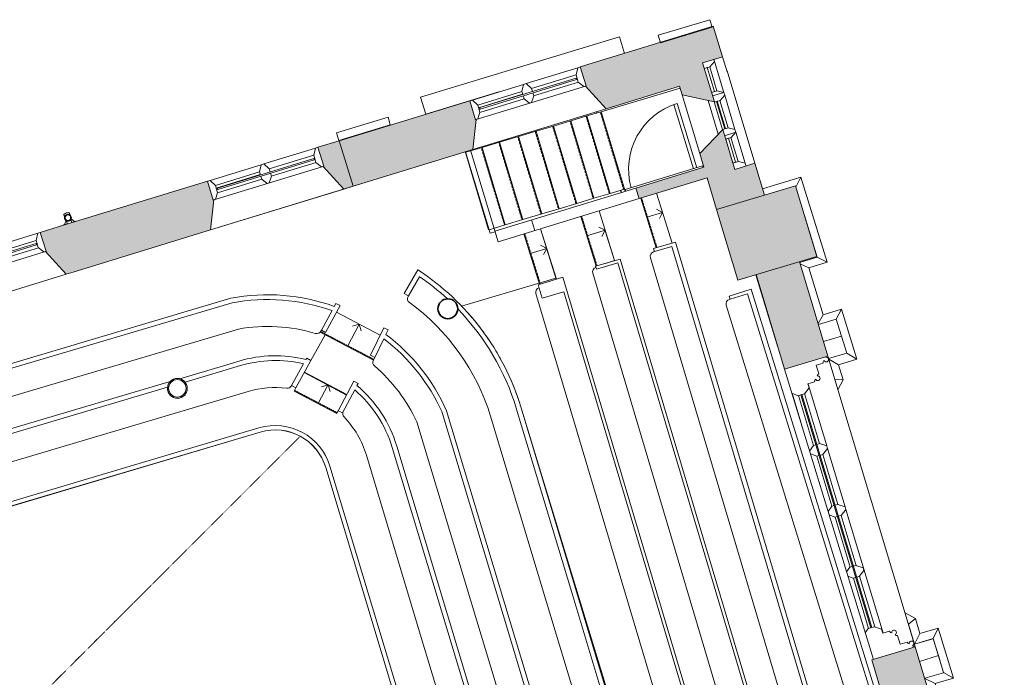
# Model space of a CAD drawing. Header units: millimetres. Extents: x -15132 to 85538, y -10653 to 24175.
# Tile 10 of 12: x 6869 to 19284, y 8893 to 17191. Entities that reach past the tile are written whole.
import ezdxf

# ---------------------------------------------------------------- set-up
doc = ezdxf.new("R2010")
doc.units = ezdxf.units.MM
doc.linetypes.add('Dash2', pattern=[3, 1.5, -1.5])
doc.linetypes.add('Overhead', pattern=[4, 2.5, -1.5])
for name, color, linetype, lineweight in [('A-CLNG', 13, 'Continuous', 9), ('A-COLS', 52, 'Continuous', 9), ('A-DETL', 90, 'Continuous', 9), ('A-DOOR', 31, 'Continuous', 9), ('A-FLOR', 192, 'Continuous', 9), ('A-GENM', 13, 'Continuous', 9), ('A-GLAZ', 151, 'Continuous', 9), ('A-WALL', 113, 'Continuous', 9), ('A-WALL-FNSH', 113, 'Continuous', 18), ('A-WALL-PATT', 111, 'Continuous', 18), ('I-FURN', 30, 'Continuous', 9), ('I-WALL', 2, 'Continuous', 9), ('S-STRS', 31, 'Continuous', 9), ('S-STRS-ANNO', 31, 'Continuous', 9)]:
    doc.layers.add(name, color=color, linetype=linetype, lineweight=lineweight)

# ---------------------------------------------------------------- blocks, each defined once
blk = doc.blocks.new('DKA_Window_Double Arched_Chamfered Reveal - DKA_Window_Double Arched_Chamfered Reveal-V1-01_First_Intermediate Door options')
at = {"layer": 'A-GLAZ', "lineweight": 18}
for p, q in [((-690, 475), (-724, 475)), ((-644, 395), (-690, 475)), ((-644, 299), (-644, 395)), ((-17, 475), (-63, 394)), ((-17, 475), (-63, 394)), ((-63, 394), (-63, 356)), ((-63, 394), (-63, 356)), ((18, 475), (-17, 475)), ((18, 475), (-17, 475)), ((65, 394), (18, 475)), ((65, 394), (18, 475)), ((65, 356), (65, 394)), ((65, 356), (65, 394)), ((699, 475), (653, 395)), ((653, 395), (653, 299)), ((733, 475), (699, 475)), ((733, 227), (733, 475)), ((-694, 227), (-644, 299)), ((-63, 360), (-644, 360)), ((-644, 360), (-644, 340)), ((-644, 340), (-630, 340)), ((-63, 356), (-63, 360)), ((-63, 338), (-63, 298)), ((-63, 338), (-63, 298)), ((-63, 298), (-13, 226)), ((-63, 298), (-13, 226)), ((15, 226), (65, 298)), ((15, 226), (65, 298)), ((65, 298), (65, 338)), ((65, 298), (65, 338)), ((653, 356), (643, 356)), ((643, 338), (653, 338)), ((653, 338), (653, 356)), ((653, 299), (703, 227)), ((-724, 227), (-694, 227)), ((-13, 226), (15, 226)), ((-13, 226), (15, 226)), ((703, 227), (733, 227))]:
    blk.add_line(p, q, dxfattribs=at)
at = {"layer": 'A-GLAZ'}
for p, q in [((-690, 475), (-17, 475)), ((-63, 394), (-644, 394)), ((18, 475), (699, 475)), ((653, 394), (65, 394)), ((-63, 298), (-645, 298)), ((643, 356), (-630, 356)), ((-630, 356), (-630, 338)), ((-630, 338), (643, 338)), ((654, 298), (64, 298)), ((643, 338), (643, 356)), ((725, 225), (-716, 225)), ((733, 227), (733, 225))]:
    blk.add_line(p, q, dxfattribs=at)
blk = doc.blocks.new('DKA_Window_triple Arched_Chamfered Reveal - DKA_Window_triple Arched_Chamfered Reveal-2069072-01_First_Intermediate Door options')
at = {"layer": 'A-GLAZ', "lineweight": 18}
for p, q in [((-580, 358), (-610, 358)), ((-534, 284), (-580, 358)), ((-534, 210), (-534, 284)), ((-173, 358), (-218, 284)), ((-218, 284), (-218, 210)), ((-136, 358), (-173, 358)), ((-136, 358), (-173, 358)), ((-173, 358), (-173, 210)), ((-90, 284), (-136, 358)), ((-90, 284), (-136, 358)), ((-90, 210), (-90, 284)), ((-90, 210), (-90, 284)), ((315, 358), (269, 284)), ((315, 358), (269, 284)), ((269, 284), (269, 210)), ((269, 284), (269, 210)), ((352, 358), (315, 358)), ((352, 358), (315, 358)), ((397, 284), (352, 358)), ((352, 210), (352, 358)), ((397, 210), (397, 284)), ((758, 358), (713, 284)), ((713, 284), (713, 210)), ((795, 358), (758, 358)), ((-218, 247), (-534, 247)), ((-534, 247), (-534, 210)), ((-218, 210), (-218, 247)), ((-92, 210), (-90, 210)), ((-92, 210), (-90, 210)), ((269, 247), (-90, 247)), ((-90, 247), (-90, 237)), ((-90, 237), (269, 237)), ((269, 237), (269, 247)), ((714, 247), (397, 247)), ((397, 247), (397, 211)), ((397, 211), (714, 211)), ((714, 211), (714, 247))]:
    blk.add_line(p, q, dxfattribs=at)
at = {"layer": 'A-GLAZ'}
for p, q in [((-580, 358), (-173, 358)), ((-218, 281), (-534, 281)), ((-136, 358), (315, 358)), ((269, 281), (-90, 281)), ((352, 358), (758, 358)), ((713, 281), (397, 281)), ((311, 138), (-133, 138)), ((271, 207), (-94, 207))]:
    blk.add_line(p, q, dxfattribs=at)
blk = doc.blocks.new('DKA_Window_large quad_Chamfered Reveal - DKA_Window_large quad_Chamfered Reveal-2072507-01_First_Intermediate Door options')
at = {"layer": 'A-GLAZ', "lineweight": 18}
for p, q in [((-1836, 288), (-1836, 380)), ((1841, 380), (1841, 288)), ((1929, 460), (1921, 460)), ((-1722, 288), (-1836, 288)), ((1841, 288), (1726, 288)), ((-1641, 117), (-1641, 208)), ((1646, 208), (1646, 117)), ((-1589, 118), (-1641, 117)), ((-1533, 40), (-1589, 118)), ((-1533, 5), (-1533, 40)), ((-1533, 5), (-1533, 5)), ((-1533, 5), (-1533, -5)), ((-821, 122), (-876, 44)), ((-821, 122), (-876, 44)), ((-876, 44), (-876, 5)), ((-876, 44), (-876, 5)), ((-788, 122), (-821, 122)), ((-788, 122), (-821, 122)), ((-732, 44), (-788, 122)), ((-732, 44), (-788, 122)), ((-732, 5), (-732, 44)), ((-732, 5), (-732, 44)), ((-18, 122), (-74, 44)), ((-18, 122), (-74, 44)), ((-74, 44), (-74, 5)), ((-74, 44), (-74, 5)), ((15, 122), (-18, 122)), ((15, 122), (-18, 122)), ((70, 44), (15, 122)), ((70, 44), (15, 122)), ((70, 5), (70, 44)), ((70, 5), (70, 44)), ((729, 40), (728, 5)), ((729, 40), (728, 5)), ((785, 118), (729, 40)), ((785, 118), (729, 40)), ((817, 117), (785, 118)), ((817, 117), (785, 118)), ((872, 39), (817, 117)), ((872, 39), (817, 117)), ((872, 5), (872, 39)), ((872, 5), (872, 39)), ((1593, 118), (1537, 40)), ((1537, 40), (1537, 5)), ((1537, -5), (1537, 5)), ((1646, 117), (1593, 118)), ((-1586, -108), (-1532, -40)), ((-1533, -5), (-1533, -5)), ((-1532, -40), (-1533, -5)), ((-876, -5), (-876, -36)), ((-876, -5), (-876, -36)), ((-876, -36), (-821, -104)), ((-876, -36), (-821, -104)), ((-786, -104), (-732, -36)), ((-786, -104), (-732, -36)), ((-732, -36), (-732, -5)), ((-732, -36), (-732, -5)), ((-74, -5), (-74, -36)), ((-74, -5), (-74, -36)), ((-74, -36), (-23, -100)), ((-74, -36), (-23, -100)), ((19, -100), (70, -36)), ((19, -100), (70, -36)), ((70, -36), (70, -5)), ((70, -36), (70, -5)), ((728, -5), (728, -40)), ((728, -5), (728, -40)), ((728, -40), (772, -96)), ((728, -40), (772, -96)), ((827, -96), (872, -41)), ((827, -96), (872, -41)), ((872, -41), (872, -5)), ((872, -41), (872, -5)), ((1537, -5), (1537, -40)), ((1537, -40), (1578, -92))]:
    blk.add_line(p, q, dxfattribs=at)
at = {"layer": 'A-GLAZ'}
for p, q in [((-1636, 117), (-1636, 122)), ((-1636, 122), (-821, 122)), ((-876, 44), (-1536, 44)), ((-1533, 5), (-1533, -5)), ((1537, 5), (-1533, 5)), ((-1533, 5), (-1533, -5)), ((-788, 122), (-18, 122)), ((-74, 44), (-732, 44)), ((15, 122), (1646, 122)), ((732, 44), (70, 44)), ((1540, 44), (869, 44)), ((1537, -5), (1537, 5)), ((1537, -5), (1537, 5)), ((-1201, -106), (-1585, -106)), ((-1533, -5), (1537, -5)), ((-876, -36), (-1532, -36)), ((-74, -36), (-732, -36)), ((728, -36), (70, -36)), ((1537, -36), (872, -36))]:
    blk.add_line(p, q, dxfattribs=at)
at = {"layer": 'A-GLAZ', "lineweight": 18}
for centre, radius, start, end in [((-1888, 460), 28.4, 241.297, 250.7363), ((-1868, 429), 30, 277.8161, 172.4952), ((-1837, 409), 28.4, 199.5751, 271.0977), ((1841, 409), 28.4, 268.9023, 340.4249), ((1872, 429), 30, 7.5048, 262.1839), ((1893, 460), 28.4, 289.2637, 0.7863), ((-1693, 288), 28.4, 179.2137, 250.7363), ((-1673, 257), 30, 277.8161, 172.4952), ((1677, 257), 30, 7.5048, 262.1839), ((1698, 288), 28.4, 289.2637, 0.7863), ((-1642, 237), 28.4, 199.5751, 271.0977), ((1646, 237), 28.4, 268.9023, 340.4249)]:
    blk.add_arc(centre, radius, start, end, dxfattribs=at)
blk = doc.blocks.new('Generic Models 1 - Generic Models 1-2082829-01_First_Intermediate Door options')
at = {"layer": 'A-GENM'}
for p, q in [((11460, 13303), (11292, 12956)), ((11514, 13276), (11460, 13303)), ((11346, 12930), (11460, 13165)), ((11487, 13220), (11514, 13276)), ((10488, 12920), (10478, 12902)), ((10540, 12891), (10488, 12920)), ((11292, 12956), (11346, 12930)), ((11346, 12930), (11328, 12894)), ((8886, 12661), (9636, 12883)), ((8954, 12618), (9653, 12826)), ((10448, 12848), (10298, 12575)), ((10350, 12546), (10540, 12891)), ((8766, 12625), (4122, 11246)), ((5461, 11581), (8733, 12553)), ((10296, 12571), (10298, 12575)), ((10298, 12575), (10350, 12546)), ((11083, 12629), (10886, 12257)), ((11136, 12600), (11083, 12629)), ((11122, 12574), (11136, 12600)), ((7233, 11752), (9750, 12500)), ((10939, 12229), (11093, 12519)), ((10886, 12257), (10939, 12229)), ((12195, 12236), (12965, 9681)), ((13720, 7382), (12252, 12257)), ((11877, 12116), (12633, 9604)), ((9886, 12040), (13, 9107)), ((28, 9054), (9902, 11987)), ((13020, 7171), (11623, 11811)), ((4293, 10879), (7233, 11752)), ((11240, 11696), (11933, 9394)), ((11566, 11794), (12963, 7154)), ((12178, 6918), (10781, 11557)), ((10728, 11541), (12125, 6902)), ((12633, 9604), (13337, 7266)), ((12965, 9681), (13663, 7364)), ((11933, 9394), (12637, 7056))]:
    blk.add_line(p, q, dxfattribs=at)
for centre, radius, start, end in [((9996, 11250), 2410, 24.1619, 52.6119), ((9996, 11250), 2470, 24.0713, 52.8956), ((10091, 11350), 1600, 76.0081, 106.5443), ((10091, 11350), 1540, 76.6015, 106.5443), ((11382, 12867), 60, 154.1374, 229.4096), ((9996, 11250), 2070, 24.7478, 49.4096), ((8857, 12539), 125, 173.8496, 180), ((8857, 12539), 125, 163.0146, 173.8496), ((8857, 12539), 125, 145.8012, 161.7692), ((8857, 12539), 125, 136.5677, 141.6293), ((8857, 12539), 125, 73.6566, 76.521), ((8857, 12539), 125, 56.2909, 69.5684), ((8857, 12539), 125, 39.2391, 53.0959), ((8857, 12539), 125, 37.2821, 39.2391), ((8857, 12539), 125, 20.7042, 33.2159), ((8857, 12539), 125, 0, 16.1263), ((10091, 11350), 1200, 83.0678, 106.5443), ((10243, 12600), 60, 263.0678, 331.143), ((10091, 11350), 1600, 16.7566, 49.9035), ((8857, 12539), 125, 180, 196.682), ((8857, 12539), 125, 201.9872, 213.4498), ((8857, 12539), 125, 219.5802, 230.4198), ((8857, 12539), 125, 236.5502, 248.0128), ((8857, 12539), 125, 253.318, 286.682), ((8857, 12539), 125, 291.9872, 303.4498), ((8857, 12539), 125, 309.5802, 320.4198), ((8857, 12539), 125, 326.5502, 338.0128), ((8857, 12539), 125, 343.318, 0), ((10091, 11350), 1540, 16.7566, 49.4226), ((11002, 12220), 60, 152.0511, 223.7004), ((10091, 11350), 1200, 16.7566, 43.7004), ((10091, 11350), 720, 16.7566, 106.5443), ((10091, 11350), 665, 16.7566, 106.5443)]:
    blk.add_arc(centre, radius, start, end, dxfattribs=at)
blk = doc.blocks.new('Generic Models 3 - Generic Models 3-2152852-01_First_Intermediate Door options')
at = {"layer": 'A-GENM', "lineweight": 18}
for p, q in [((15571, 17191), (14919, 16994)), ((15600, 17096), (15571, 17191)), ((14948, 16898), (15600, 17096)), ((14919, 16994), (14948, 16898)), ((11513, 15960), (10862, 15763)), ((11542, 15864), (11513, 15960)), ((10891, 15667), (11542, 15864)), ((10862, 15763), (10891, 15667)), ((19255, 5009), (18604, 4810)), ((19284, 4914), (19255, 5009)), ((18633, 4715), (19284, 4914)), ((18604, 4810), (18633, 4715)), ((15200, 3770), (14549, 3572)), ((15229, 3675), (15200, 3770)), ((14579, 3476), (15229, 3675)), ((14549, 3572), (14579, 3476))]:
    blk.add_line(p, q, dxfattribs=at)
at = {"layer": 'A-GENM'}
for p, q in [((14431, 16975), (11924, 16214)), ((14495, 16765), (14431, 16975)), ((11989, 16000), (12910, 16279)), ((11924, 16214), (11989, 16000)), ((16235, 15057), (16717, 15205)), ((16717, 15205), (16656, 15078)), ((16717, 15205), (17049, 14130)), ((16923, 14196), (16763, 14721)), ((16705, 14129), (16923, 14196)), ((16923, 14196), (17049, 14130)), ((16710, 14111), (16819, 14061)), ((17049, 14130), (16819, 14061)), ((16819, 14061), (17000, 13467)), ((17000, 13467), (17231, 13539)), ((17166, 13413), (17231, 13539)), ((17231, 13539), (17423, 12907)), ((16936, 13359), (17000, 13467)), ((17165, 13413), (16941, 13344)), ((17166, 13413), (17165, 13413)), ((17165, 13413), (17231, 13199)), ((17297, 12984), (17166, 13413)), ((17231, 13199), (17005, 13129)), ((17231, 13199), (17297, 12985)), ((17297, 12985), (17069, 12915)), ((17069, 12915), (17297, 12984)), ((17297, 12984), (17423, 12907)), ((17072, 12907), (17193, 12837)), ((17423, 12907), (17193, 12837)), ((17193, 12837), (17252, 12646)), ((17147, 12656), (17252, 12646)), ((17252, 12646), (17187, 12522)), ((18032, 9707), (18163, 9636)), ((18163, 9636), (18075, 9565)), ((18153, 9309), (18075, 9565)), ((18163, 9636), (18220, 9445)), ((18220, 9445), (18153, 9309)), ((18220, 9445), (18450, 9514)), ((18450, 9514), (18388, 9381)), ((18450, 9514), (18642, 8883)), ((18152, 9309), (18389, 9380)), ((18388, 9381), (18153, 9309)), ((18519, 8952), (18388, 9381)), ((18389, 9380), (18453, 9166)), ((18216, 9094), (18453, 9166)), ((18453, 9166), (18517, 8951)), ((18281, 8880), (18517, 8951)), ((18517, 8951), (18519, 8952)), ((18642, 8883), (18519, 8952)), ((18411, 8814), (18282, 8876)), ((18642, 8883), (18411, 8814)), ((18411, 8814), (18591, 8221)), ((18591, 8221), (18516, 8096)), ((18591, 8221), (18821, 8290)), ((18821, 8290), (18753, 8166)), ((18821, 8290), (19144, 7213)), ((19021, 7286), (18753, 8166)), ((19144, 7213), (18641, 7062)), ((19018, 7285), (19021, 7286)), ((19021, 7286), (19144, 7213)), ((18641, 7062), (18613, 7158)), ((18218, 4458), (18152, 4672)), ((15712, 3693), (18218, 4458)), ((15646, 3907), (15712, 3693))]:
    blk.add_line(p, q, dxfattribs=at)
blk = doc.blocks.new('Furniture 6 - Furniture 6-2340214-01_First_Intermediate Door options')
at = {"layer": 'I-FURN'}
for p, q in [((15138, 14385), (14860, 14302)), ((14860, 14302), (14872, 14264)), ((14872, 14264), (15092, 14330)), ((15092, 14330), (17273, 7005)), ((17341, 6984), (15138, 14385)), ((14440, 14171), (14130, 14079)), ((16643, 6770), (14440, 14171)), ((14822, 14187), (16968, 6977)), ((14872, 14264), (14862, 14261)), ((11890, 14033), (11718, 13735)), ((14130, 14079), (14141, 14041)), ((14141, 14041), (14413, 14122)), ((14413, 14122), (16594, 6797)), ((11771, 13705), (11910, 13948)), ((13716, 13940), (13406, 13847)), ((15920, 6539), (13716, 13940)), ((14095, 13992), (16249, 6757)), ((13406, 13847), (13456, 13678)), ((16093, 13789), (15816, 13704)), ((17847, 8109), (16093, 13789)), ((11718, 13735), (11771, 13705)), ((11771, 13705), (11767, 13699)), ((13379, 13735), (15525, 6526)), ((13456, 13678), (13728, 13759)), ((13728, 13759), (15870, 6566)), ((15816, 13704), (15827, 13666)), ((15827, 13666), (15818, 13663)), ((15827, 13666), (16047, 13733)), ((16047, 13733), (17778, 8129)), ((15778, 13588), (17473, 8098)), ((14591, 7644), (13188, 12305)), ((12805, 12189), (13511, 9843)), ((13130, 12287), (13843, 9921)), ((13511, 9843), (14208, 7528)), ((13843, 9921), (14534, 7626)), ((17778, 8129), (17558, 8061)), ((17570, 8023), (17847, 8109)), ((17548, 8058), (17558, 8061)), ((17558, 8061), (17570, 8023)), ((17273, 7005), (17052, 6940)), ((17063, 6901), (17341, 6984)), ((17042, 6937), (17052, 6940)), ((17052, 6940), (17063, 6901)), ((16594, 6797), (16320, 6716)), ((16320, 6716), (16332, 6678)), ((16332, 6678), (16643, 6770)), ((15870, 6566), (15597, 6485)), ((15597, 6485), (15608, 6446)), ((15608, 6446), (15920, 6539)), ((14226, 5647), (14200, 5593)), ((14200, 5593), (14493, 5456)), ((14203, 5658), (14226, 5647)), ((14461, 5537), (14226, 5647))]:
    blk.add_line(p, q, dxfattribs=at)
for centre, radius, start, end in [((14879, 14204), 60, 106.5786, 196.5786), ((10152, 11377), 3175, 17.0028, 56.8061), ((14153, 14009), 60, 108.5105, 196.5786), ((10152, 11377), 3115, 47.3716, 55.6358), ((13436, 13752), 60, 108.5105, 196.5786), ((11819, 13669), 60, 150.1218, 233.9733), ((15836, 13605), 60, 107.1607, 197.1607), ((10152, 11377), 2775, 17.02, 53.9733), ((10152, 11377), 3115, 17.0052, 43.9918), ((17531, 8116), 60, 197.1607, 287.1607), ((11553, 6684), 3186, 337.3369, 17.5389), ((11553, 6684), 3126, 351.115, 17.5464), ((11553, 6684), 2786, 340.0393, 17.6395), ((17025, 6994), 60, 196.5786, 286.5786), ((16306, 6774), 60, 196.5786, 286.5786), ((15582, 6543), 60, 196.5786, 286.5786), ((11553, 6684), 3126, 338.4831, 347.3792), ((14228, 5712), 60, 160.0393, 244.9947)]:
    blk.add_arc(centre, radius, start, end, dxfattribs=at)
blk = doc.blocks.new('DKA_Door_Int_Sgl_RS_6VP_1 - 950 x 2110mm Sgl Swing-3279390-01_First_Intermediate Door options')
at = {"layer": 'A-DOOR', "lineweight": 18}
for p, q in [((389, 936), (389, 90)), ((433, 936), (389, 936)), ((433, 90), (433, 936))]:
    blk.add_line(p, q, dxfattribs=at)
at = {"layer": 'A-DOOR'}
for p, q in [((-510, 90), (510, 90)), ((-510, 70), (-510, 90)), ((510, 90), (510, 70))]:
    blk.add_line(p, q, dxfattribs=at)
blk.add_arc((433, 70), 866, 90, 178.673, dxfattribs=at)
blk = doc.blocks.new('DKA_Window_Double Arched_Chamfered Reveal - DKA_Window_Double Arched_Chamfered Reveal-4313195-01_First_Intermediate Door options')
at = {"layer": 'A-GLAZ', "lineweight": 18}
for p, q in [((-690, 475), (-724, 475)), ((-644, 395), (-690, 475)), ((-644, 299), (-644, 395)), ((-17, 475), (-63, 394)), ((-17, 475), (-63, 394)), ((-63, 394), (-63, 356)), ((-63, 394), (-63, 356)), ((18, 475), (-17, 475)), ((18, 475), (-17, 475)), ((65, 394), (18, 475)), ((65, 394), (18, 475)), ((65, 356), (65, 394)), ((65, 356), (65, 394)), ((699, 475), (653, 395)), ((653, 395), (653, 299)), ((733, 475), (699, 475)), ((733, 227), (733, 475)), ((-694, 227), (-644, 299)), ((-63, 360), (-644, 360)), ((-644, 360), (-644, 340)), ((-644, 340), (-630, 340)), ((-63, 356), (-63, 360)), ((-63, 338), (-63, 298)), ((-63, 338), (-63, 298)), ((-63, 298), (-13, 226)), ((-63, 298), (-13, 226)), ((15, 226), (65, 298)), ((15, 226), (65, 298)), ((65, 298), (65, 338)), ((65, 298), (65, 338)), ((653, 356), (643, 356)), ((643, 338), (653, 338)), ((653, 338), (653, 356)), ((653, 299), (703, 227)), ((-724, 227), (-694, 227)), ((-13, 226), (15, 226)), ((-13, 226), (15, 226)), ((703, 227), (733, 227))]:
    blk.add_line(p, q, dxfattribs=at)
at = {"layer": 'A-GLAZ'}
for p, q in [((-690, 475), (-17, 475)), ((-63, 394), (-644, 394)), ((18, 475), (699, 475)), ((653, 394), (65, 394)), ((-63, 298), (-645, 298)), ((643, 356), (-630, 356)), ((-630, 356), (-630, 338)), ((-630, 338), (643, 338)), ((654, 298), (64, 298)), ((643, 338), (643, 356)), ((725, 225), (-716, 225)), ((733, 227), (733, 225))]:
    blk.add_line(p, q, dxfattribs=at)
blk = doc.blocks.new('Furniture 4 - Furniture 6-3955752-01_First_Intermediate Door options')
at = {"layer": 'I-FURN'}
for p, q in [((9533, 13676), (3901, 12003)), ((6897, 12831), (9547, 13618)), ((10726, 13245), (10910, 13583)), ((10857, 13611), (10836, 13573)), ((10910, 13583), (10857, 13611)), ((10807, 13520), (10673, 13273)), ((6974, 12499), (9627, 13287)), ((10669, 13266), (10673, 13273)), ((10673, 13273), (10726, 13245)), ((3918, 11946), (6897, 12831)), ((4072, 11637), (6974, 12499))]:
    blk.add_line(p, q, dxfattribs=at)
for centre, radius, start, end in [((9996, 11250), 2470, 70.1191, 100.8101), ((9996, 11250), 2410, 70.3456, 100.7392), ((9996, 11250), 2070, 73.162, 100.2802), ((10613, 13289), 60, 253.162, 337.6814)]:
    blk.add_arc(centre, radius, start, end, dxfattribs=at)
blk = doc.blocks.new('Gutter-AWMS_Rainwater-ApexHeritage_VictorianOgee-RoundPipe - OG50 - P30-4786691-01_First_Intermediate Door options')
at = {"layer": 'A-GENM'}
for p, q in [((7426, 14728), (7434, 14703)), ((7449, 14650), (7434, 14607)), ((7446, 14659), (7449, 14650)), ((7468, 14615), (7457, 14653)), ((7505, 14725), (7498, 14750)), ((7514, 14670), (7526, 14633)), ((7522, 14673), (7519, 14682)), ((7559, 14645), (7522, 14673)), ((7434, 14607), (7420, 14602)), ((7420, 14602), (7421, 14600)), ((7421, 14600), (7468, 14615)), ((7526, 14633), (7573, 14647)), ((7573, 14649), (7559, 14645)), ((7573, 14647), (7573, 14649))]:
    blk.add_line(p, q, dxfattribs=at)
for start, end in [(17.0451, 197.0451), (197.0451, 17.0451)]:
    blk.add_arc((7476, 14692), 44, start, end, dxfattribs=at)
at = {"layer": 'A-GENM', "lineweight": 18}
for radius, start, end in [(37.5, 107.0451, 287.0451), (35.5, 107.0451, 287.0451), (37.5, 287.0451, 107.0451), (35.5, 287.0451, 107.0451)]:
    blk.add_arc((7476, 14692), radius, start, end, dxfattribs=at)
at = {"layer": 'A-GENM'}
for start_param, end_param in [(1.570796, 3.141593), (0, 1.570796)]:
    blk.add_ellipse((7462, 14739), major_axis=(35.9, 11), ratio=0.382683, start_param=start_param, end_param=end_param, dxfattribs=at)

msp = doc.modelspace()

# ---------------------------------------------------------------- hatches: boundary and pattern name
at = {"layer": 'A-WALL-PATT', "lineweight": 9}
h = msp.add_hatch(color=8, dxfattribs=at)
h.paths.add_polyline_path([(11074.3, 15089), (12583.3, 15551.7), (12625, 15930.9), (12617, 15928.5), (12543.8, 16167.1), (10898.4, 15662.6), (10986.3, 15375.8)])
h.paths.add_polyline_path([(14263.7, 16066.9), (15537.8, 16457.5), (15480.5, 16648.4), (15732.5, 16724.1), (15614.6, 17108.6), (13937.9, 16594.6), (14011, 16355.9), (14002.8, 16353.4), (14132.2, 16211.3)])
h = msp.add_hatch(color=8, dxfattribs=at)
h.paths.add_polyline_path([(15655.7, 14795.1), (16259.1, 14976.2), (16138.2, 15379), (15884.4, 15302.8), (15733.2, 15806.6), (15443.3, 15502.7), (15625.3, 14896.5)])
h.paths.add_polyline_path([(15629.3, 16152.7), (15537.8, 16457.5), (15188.8, 16350.5), (15220.8, 16243.9), (15573.3, 16165.2)])
h = msp.add_hatch(color=8, dxfattribs=at)
h.paths.add_polyline_path([(9152.3, 14499.7), (9275.4, 14537.5), (9316.9, 14916.8), (9308.9, 14914.3), (9235.7, 15152.9), (8976.2, 15073.3), (9139, 14543.2)])
h.paths.add_polyline_path([(10955.6, 15053.2), (11074.1, 15089.5), (10898, 15663.1), (10629.6, 15580.8), (10702.9, 15342.2), (10694.6, 15339.6), (10871.2, 15145.9)])
for points in [[(14678.7, 14933.3), (15535.4, 15195.8), (15495.2, 15329.9), (14637.7, 15067.1)], [(7544, 14006.1), (9152.3, 14499.7), (8976.2, 15073.3), (7368, 14579.7), (7543.9, 14006.6)], [(15922.4, 13904.1), (16918.5, 14203.1), (16651.1, 15093.9), (15655.1, 14794.9), (15887.7, 14019.9)]]:
    msp.add_hatch(color=8, dxfattribs=at).paths.add_polyline_path(points)
h = msp.add_hatch(color=8, dxfattribs=at)
h.paths.add_polyline_path([(5670, 13432.1), (5773.8, 13463.9), (5815.5, 13843.2), (5807.5, 13840.7), (5734.3, 14079.3), (5494.2, 14005.7), (5624.2, 13581.7)])
h.paths.add_polyline_path([(7454.3, 13979.1), (7543.8, 14006.6), (7367.9, 14580.2), (7128.4, 14506.8), (7201.6, 14268.1), (7193.3, 14265.6), (7417.1, 14019.9)])
h = msp.add_hatch(color=8, dxfattribs=at)
h.paths.add_polyline_path([(17968.4, 7930.1), (18516.3, 8094.6), (18161.7, 9275.6), (17613.9, 9111.2), (17850.7, 8322.4)])
h.paths.add_polyline_path([(16512.6, 12779.8), (17060.4, 12944.3), (16702, 14138.2), (16154.2, 13973.7), (16403.4, 13143.4)])
h = msp.add_hatch(dxfattribs=at)
h.set_pattern_fill('FP_4', color=256, style=0, pattern_type=2)
h.set_pattern_definition([(0, (0, 0), (406.4, 101.6), [16.764, -288.036, 16.764, -288.036, -1625.6]), (0, (0, 0), (406.4, 101.6), [-609.6, 16.764, -592.836, 16.764, -288.036, -711.2]), (0, (0, 0), (406.4, 101.6), [-1524, 16.764, -186.436, 16.764, -491.236]), (120, (152.4, 50.8), (-291.1882, 301.1527), [16.764, -288.036, 16.764, -288.036, -1625.6]), (120, (152.4, 50.8), (-291.1882, 301.1527), [-609.6, 16.764, -592.836, 16.764, -288.036, -711.2]), (120, (152.4, 50.8), (-291.1882, 301.1527), [-1524, 16.764, -186.436, 16.764, -491.236]), (240, (203.2, 254), (-115.2118, -402.7527), [16.764, -288.036, 16.764, -288.036, -1625.6]), (240, (203.2, 254), (-115.2118, -402.7527), [-609.6, 16.764, -592.836, 16.764, -288.036, -711.2]), (240, (203.2, 254), (-115.2118, -402.7527), [-1524, 16.764, -186.436, 16.764, -491.236])])
h.paths.add_polyline_path([(8857.1, 12414.2), (8895.7, 12420.3), (8930.5, 12438), (8958.2, 12465.7), (8975.9, 12500.5), (8982.1, 12539.2), (8975.9, 12577.8), (8958.2, 12612.6), (8930.5, 12640.3), (8895.7, 12658.1), (8857.1, 12664.2), (8818.4, 12658.1), (8783.6, 12640.3), (8755.9, 12612.6), (8738.2, 12577.8), (8732.1, 12539.2), (8738.2, 12500.5), (8755.9, 12465.7), (8783.6, 12438), (8818.4, 12420.3), (8850.2, 12415.2)])
h.paths.add_polyline_path([(8857.1, 12429.2), (8823.1, 12434.6), (8792.4, 12450.2), (8768.1, 12474.5), (8752.4, 12505.2), (8747.1, 12539.2), (8752.4, 12573.2), (8768.1, 12603.8), (8792.4, 12628.2), (8823.1, 12643.8), (8857.1, 12649.2), (8891.1, 12643.8), (8921.7, 12628.2), (8946.1, 12603.8), (8961.7, 12573.2), (8967.1, 12539.2), (8961.7, 12505.2), (8946.1, 12474.5), (8921.7, 12450.2), (8891.1, 12434.6)])

# ---------------------------------------------------------------- linework, layer by layer
at = {"layer": 'A-CLNG'}
for p, q in [((14147.3, 16013.9), (14142.4, 16029.7)), ((14454.6, 15011), (14446.1, 15038.7)), ((28.2, 9052.9), (9901.9, 11985.9)), ((10728, 11540.2), (12124.9, 6900.6))]:
    msp.add_line(p, q, dxfattribs=at)
msp.add_arc((10091.2, 11348.4), 665, 16.75659, 106.54434, dxfattribs=at)
at = {"layer": 'A-COLS', "lineweight": 35}
for start, end in [(90, 180), (0, 90), (180, 0)]:
    msp.add_arc((12267.5, 13543.4), 125, start, end, dxfattribs=at)
at = {"layer": 'A-DETL', "linetype": 'Dash2'}
msp.add_line((10407, 11934.8), (1531.5, 3059.3), dxfattribs=at)
at = {"layer": 'A-FLOR'}
for p, q in [((12800.4, 14496.3), (12492, 15523.7)), ((11074.3, 15089), (9275.4, 14537.5)), ((14900.3, 15001.2), (15096.2, 14372.6)), ((14173.6, 14778.5), (14369.2, 14150.3)), ((13437.4, 14552.9), (13635.6, 13915.9)), ((12863.1, 14515.1), (12800.4, 14496.3)), ((14369.1, 14150.3), (14252.3, 14525.9)), ((13630.9, 13931.3), (12440.4, 13576.9)), ((16036, 13938.2), (15923.3, 13903.8)), ((16428.4, 13060.3), (16149.6, 13972.3)), ((10864.8, 13499.6), (11415.9, 13211.8)), ((10718.9, 13214.8), (10540.3, 12890.7)), ((10455.8, 12737.4), (10990.9, 12454.9)), ((17633.8, 9117.1), (16514, 12780.3)), ((8769.3, 12626), (8766.3, 12625.1)), ((8886.2, 12660.7), (8883.6, 12660)), ((11136.3, 12600.4), (11121.8, 12573.5)), ((13187.9, 12304.9), (14598.6, 7663))]:
    msp.add_line(p, q, dxfattribs=at)
for centre, radius, start, end in [((10151.9, 11376.5), 3174.7, 43.05155, 43.87412), ((10151.9, 11376.5), 3174.7, 39.54497, 41.49442), ((10151.9, 11376.5), 3174.7, 36.03189, 37.98753), ((10151.9, 11376.5), 3174.7, 32.50798, 34.48495), ((10151.9, 11376.5), 3174.7, 28.96393, 30.98529), ((10151.9, 11376.5), 3174.7, 25.37559, 27.48772), ((8857.1, 12539.2), 125, 90, 106.02801), ((8857.1, 12539.2), 125, 76.52063, 90), ((10151.9, 11376.5), 3174.7, 21.65436, 23.99168), ((8857.1, 12539.2), 125, 127.3082, 136.5713), ((8857.1, 12539.2), 125, 109.75406, 125.60315), ((10151.9, 11376.5), 3174.7, 17.00281, 20.4968)]:
    msp.add_arc(centre, radius, start, end, dxfattribs=at)
at = {"layer": 'A-WALL', "color": 7, "lineweight": 18}
for p, q in [((15614.6, 17108.6), (13937.9, 16594.6)), ((15732.5, 16724.1), (15614.6, 17108.6)), ((15480.5, 16648.4), (15732.5, 16724.1)), ((15629.3, 16152.7), (15480.5, 16648.4)), ((13937.9, 16594.6), (14011, 16355.9)), ((14011, 16355.9), (14002.8, 16353.4)), ((14002.8, 16353.4), (14263.7, 16066.9)), ((14263.7, 16066.9), (15188.8, 16350.5)), ((15188.8, 16350.5), (15220.8, 16243.9)), ((12543.8, 16167.1), (10898.4, 15662.6)), ((12617, 15928.5), (12543.8, 16167.1)), ((15220.8, 16243.9), (15629.3, 16152.7)), ((12583.3, 15551.7), (12625, 15930.9)), ((12625, 15930.9), (12617, 15928.5)), ((15733.2, 15806.6), (15443.3, 15502.7)), ((15884.4, 15302.8), (15733.2, 15806.6)), ((10898, 15663.1), (10629.6, 15580.8)), ((11074.1, 15089.5), (10898, 15663.1)), ((10898.4, 15662.6), (11074.3, 15089)), ((10629.6, 15580.8), (10702.9, 15342.2)), ((11074.3, 15089), (12583.3, 15551.7)), ((15443.3, 15502.7), (15495.2, 15329.9)), ((10702.9, 15342.2), (10694.6, 15339.6)), ((10694.6, 15339.6), (10955.6, 15053.2)), ((15495.2, 15329.9), (14637.7, 15067.1)), ((16138.2, 15379), (15884.4, 15302.8)), ((16259.1, 14976.2), (16138.2, 15379)), ((9235.7, 15152.9), (7368, 14579.7)), ((9308.9, 14914.3), (9235.7, 15152.9)), ((14678.7, 14933.3), (15535.4, 15195.8)), ((15535.4, 15195.8), (15655.7, 14795.1)), ((10955.6, 15053.2), (11074.1, 15089.5)), ((14637.7, 15067.1), (14678.7, 14933.3)), ((16651.1, 15093.9), (15655.1, 14794.9)), ((16918.5, 14203.1), (16651.1, 15093.9)), ((9275.4, 14537.5), (9316.9, 14916.8)), ((9316.9, 14916.8), (9308.9, 14914.3)), ((15655.1, 14794.9), (15922.4, 13904.1)), ((7367.9, 14580.2), (7128.4, 14506.8)), ((7368, 14579.7), (7367.9, 14580.2)), ((7544, 14006.1), (9275.4, 14537.5)), ((7128.4, 14506.8), (7201.6, 14268.1)), ((7201.6, 14268.1), (7193.3, 14265.6)), ((7193.3, 14265.6), (7454.3, 13979.1)), ((15922.4, 13904.1), (16918.5, 14203.1)), ((17060.4, 12944.3), (16702, 14138.2)), ((7454.3, 13979.1), (7543.8, 14006.6)), ((7543.9, 14006.6), (7544, 14006.1)), ((16154.2, 13973.7), (16512.6, 12779.8)), ((16512.6, 12779.8), (17060.4, 12944.3)), ((18161.7, 9275.6), (17613.9, 9111.2)), ((18516.3, 8094.6), (18161.7, 9275.6)), ((17613.9, 9111.2), (17968.4, 7930.1))]:
    msp.add_line(p, q, dxfattribs=at)
at = {"layer": 'A-WALL'}
for p, q in [((8769.3, 12626), (8766.3, 12625.1)), ((8886.1, 12660.7), (8883.5, 12660))]:
    msp.add_line(p, q, dxfattribs=at)
for start, end in [(90, 103.95601), (130.19868, 136.54266), (122.61019, 123.79747), (112.33157, 118.4293)]:
    msp.add_arc((8857.1, 12539.2), 125, start, end, dxfattribs=at)
at = {"layer": 'A-WALL', "color": 7, "lineweight": 18}
for start, end in [(90, 180), (360, 90), (180, 360)]:
    msp.add_arc((8857.1, 12539.2), 110, start, end, dxfattribs=at)
at = {"layer": 'A-WALL-FNSH', "color": 250, "lineweight": 9}
for start, end in [(90, 180), (0, 90), (180, 360)]:
    msp.add_arc((8857.1, 12539.2), 125, start, end, dxfattribs=at)
at = {"layer": 'I-WALL'}
for p, q in [((15732.5, 16724.1), (15790.5, 16535)), ((15786.9, 16546.7), (15787.6, 16547)), ((15787.6, 16547), (16138.2, 15379)), ((15443.3, 15502.7), (15220.8, 16243.9)), ((14263.7, 16066.9), (12583.3, 15551.7)), ((12554.2, 15542.7), (12901.1, 14388.6)), ((10955.6, 15053.2), (9275.4, 14537.5)), ((12860.8, 14522.6), (14637.7, 15067.1)), ((14678.7, 14933.3), (12901.1, 14388.6)), ((13365.2, 14530.8), (13324.2, 14664.6)), ((7454.3, 13979.1), (5773.8, 13463.9)), ((17060.4, 12944.3), (18161.7, 9275.6))]:
    msp.add_line(p, q, dxfattribs=at)
at = {"layer": 'S-STRS'}
for p, q in [((15195.5, 16328.3), (14201.6, 16029.9)), ((14200, 16029.7), (14020.8, 15976)), ((14493.2, 15052.8), (14200, 16029.7)), ((14201.6, 16029.9), (14200.1, 16029.4)), ((14201.6, 16029.9), (14503.4, 15026)), ((13816.9, 15914.7), (13599.4, 15849.5)), ((14020.8, 15976), (13816.9, 15914.7)), ((14110.1, 14937.8), (13816.9, 15914.7)), ((14314.1, 14999), (14020.8, 15976)), ((13379.1, 15783.3), (13158.8, 15717.2)), ((13599.4, 15849.5), (13379.1, 15783.3)), ((13672.4, 14806.4), (13379.1, 15783.3)), ((13892.7, 14872.5), (13599.4, 15849.5)), ((12919.4, 15645.3), (12699.1, 15579.2)), ((13158.8, 15717.2), (12919.4, 15645.3)), ((13212.6, 14668.4), (12919.4, 15645.3)), ((13452.1, 14740.3), (13158.8, 15717.2)), ((12699.1, 15579.2), (12493.9, 15517.6)), ((12992.3, 14602.2), (12699.1, 15579.2)), ((12781.6, 14539), (12488.4, 15515.9)), ((14493.2, 15052.8), (14314.1, 14999)), ((14447.2, 15039), (14455.6, 15011.3)), ((14110.1, 14937.8), (13892.7, 14872.5)), ((14314.1, 14999), (14110.1, 14937.8)), ((14699.5, 14939.7), (14894.9, 14312.7)), ((14900.3, 15001.2), (15096.1, 14372.6)), ((13672.4, 14806.4), (13452.1, 14740.3)), ((13892.7, 14872.5), (13672.4, 14806.4)), ((14173.7, 14778.5), (14368.6, 14151.6)), ((13212.6, 14668.4), (12992.3, 14602.2)), ((13452.1, 14740.3), (13212.6, 14668.4)), ((13944.2, 14708.2), (14138.9, 14081.8)), ((12992.3, 14602.2), (12787.1, 14540.6)), ((13437.5, 14552.9), (13635.2, 13917.2)), ((13227.1, 14488.5), (13424.7, 13853.1)), ((14254.4, 14116.1), (14368.6, 14151.6)), ((13530.4, 13884.6), (13635.2, 13917.2)), ((10864.8, 13499.6), (11415.9, 13211.8)), ((10658.7, 13246.2), (10672.9, 13273.4)), ((10658.7, 13246.2), (11328.5, 12896.4)), ((11328.5, 12896.4), (11346, 12930)), ((10458.2, 12741.7), (10994.5, 12461.7)), ((10327.9, 12505.2), (10350.4, 12546)), ((10327.9, 12505.2), (10867.9, 12223.1)), ((10867.9, 12223.1), (10886.1, 12257.5))]:
    msp.add_line(p, q, dxfattribs=at)
at = {"layer": 'S-STRS', "linetype": 'Overhead'}
for p, q in [((14483.7, 15049.9), (14190.4, 16026.9)), ((14100.6, 14934.9), (13807.3, 15911.9)), ((14304.5, 14996.2), (14011.2, 15973.1)), ((13662.8, 14803.5), (13369.5, 15780.4)), ((13883.1, 14869.6), (13589.8, 15846.6)), ((13442.5, 14737.4), (13149.2, 15714.3)), ((12982.8, 14599.4), (12689.5, 15576.3)), ((13203, 14665.5), (12909.8, 15642.4)), ((14709.1, 14942.6), (14904.4, 14315.6)), ((13953.8, 14711.2), (14148.5, 14084.6)), ((13236.7, 14491.4), (13434.3, 13856)), ((10663.3, 13255.1), (11333.1, 12905.3)), ((10332.7, 12514), (10872.6, 12232))]:
    msp.add_line(p, q, dxfattribs=at)
at = {"layer": 'S-STRS-ANNO'}
for p, q in [((14975.4, 14760), (14897.2, 14801.1)), ((14775, 14697.5), (14975.4, 14760)), ((14975.4, 14760), (14934.4, 14681.7)), ((14020.6, 14462.5), (14249.8, 14533.9)), ((14249.8, 14533.9), (14171.5, 14575)), ((14249.8, 14533.9), (14208.7, 14455.6)), ((13304.6, 14239.4), (13514.6, 14304.8)), ((13514.6, 14304.8), (13436.4, 14345.9)), ((13514.6, 14304.8), (13473.6, 14226.6)), ((11001.2, 13067.4), (11149.3, 13351)), ((11149.3, 13351), (11065, 13324.5)), ((11149.3, 13351), (11175.8, 13266.7)), ((10630.3, 12347.2), (10755.5, 12579.2)), ((10758.5, 12584.9), (10673.9, 12559.6)), ((10758.5, 12584.9), (10783.9, 12500.2))]:
    msp.add_line(p, q, dxfattribs=at)

# ---------------------------------------------------------------- block references
at = {"layer": 'A-DOOR', "rotation": 17.03681608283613}
msp.add_blockref('DKA_Door_Int_Sgl_RS_6VP_1 - 950 x 2110mm Sgl Swing-3279390-01_First_Intermediate Door options', (15019.1, 15110.8), dxfattribs=at)
at = {"layer": 'A-GENM'}
for name in ['Generic Models 3 - Generic Models 3-2152852-01_First_Intermediate Door options', 'Gutter-AWMS_Rainwater-ApexHeritage_VictorianOgee-RoundPipe - OG50 - P30-4786691-01_First_Intermediate Door options', 'Generic Models 1 - Generic Models 1-2082829-01_First_Intermediate Door options']:
    msp.add_blockref(name, (0, 0), dxfattribs=at)
at = {"layer": 'A-GLAZ'}
for name, p, rotation in [('DKA_Window_triple Arched_Chamfered Reveal - DKA_Window_triple Arched_Chamfered Reveal-2069072-01_First_Intermediate Door options', (15454.6, 16004.2), 286.7095584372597), ('DKA_Window_Double Arched_Chamfered Reveal - DKA_Window_Double Arched_Chamfered Reveal-4313195-01_First_Intermediate Door options', (13375.7, 15925.4), 17.04553965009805), ('DKA_Window_Double Arched_Chamfered Reveal - DKA_Window_Double Arched_Chamfered Reveal-4313195-01_First_Intermediate Door options', (10067.7, 14911.4), 17.06190477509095), ('DKA_Window_Double Arched_Chamfered Reveal - DKA_Window_Double Arched_Chamfered Reveal-V1-01_First_Intermediate Door options', (6566.2, 13837.6), 17.04553965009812), ('DKA_Window_large quad_Chamfered Reveal - DKA_Window_large quad_Chamfered Reveal-2072507-01_First_Intermediate Door options', (17165.5, 10990.8), 286.7095584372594)]:
    msp.add_blockref(name, p, dxfattribs=dict(at, rotation=rotation))
at = {"layer": 'I-FURN'}
for name in ['Furniture 6 - Furniture 6-2340214-01_First_Intermediate Door options', 'Furniture 4 - Furniture 6-3955752-01_First_Intermediate Door options']:
    msp.add_blockref(name, (0, 0), dxfattribs=at)

doc.saveas('drawing.dxf')
